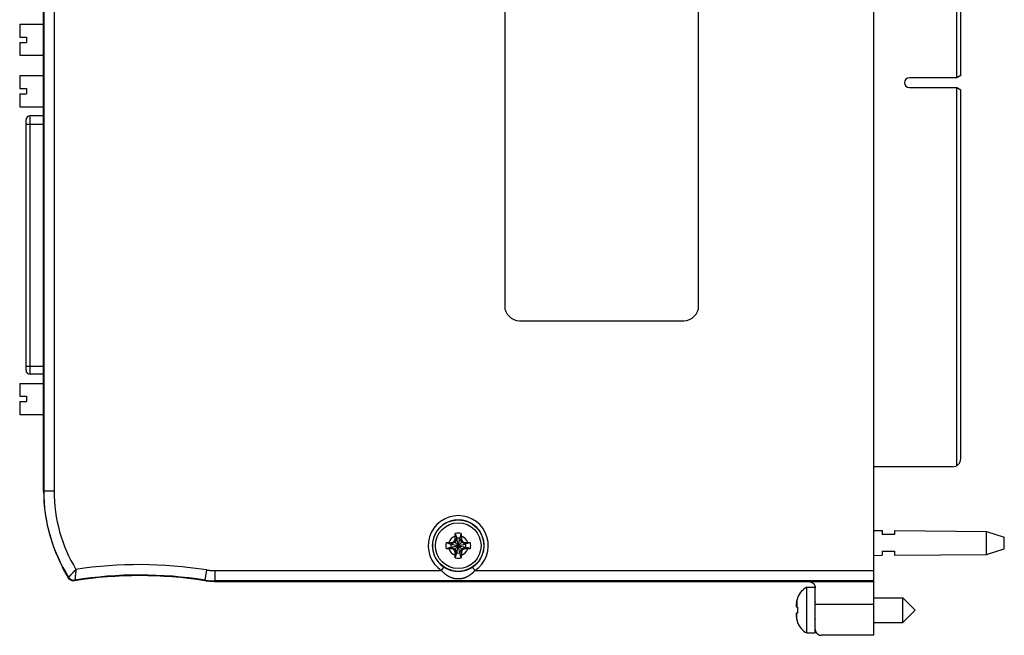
# Model space of a CAD drawing. Header units: inches. Extents: x 0 to 22, y 0 to 17.
# Tile 8 of 16: x 9.8 to 14.6, y 5.2 to 8.2. Entities that reach past the tile are written whole.
import ezdxf

# ---------------------------------------------------------------- set-up
doc = ezdxf.new("R2010")
doc.units = ezdxf.units.IN
doc.header["$LTSCALE"] = 1.21
doc.header["$MEASUREMENT"] = 0
doc.layers.get('0').update_dxf_attribs({"linetype": 'CONTINUOUS'})

msp = doc.modelspace()

# ---------------------------------------------------------------- linework, layer by layer
at = {"color": 7, "linetype": 'CONTINUOUS'}
for p, q in [((13.9516, 5.199), (13.9516, 10.2639)), ((9.946, 5.8945), (9.946, 9.5685)), ((9.9462, 9.5685), (9.9462, 5.8945)), ((9.9962, 9.5685), (9.9962, 5.8945)), ((14.3519, 7.8876), (14.3519, 9.4454)), ((14.3716, 7.8987), (14.3716, 9.411)), ((12.1706, 8.6745), (12.1706, 6.7885)), ((13.1066, 6.7885), (13.1066, 8.6745)), ((9.8303, 8.1462), (9.8303, 8.0842)), ((9.8303, 8.1462), (9.946, 8.1462)), ((9.8303, 8.0842), (9.8638, 8.0842)), ((9.8638, 8.0842), (9.8638, 8.0586)), ((9.8303, 8.0586), (9.8303, 7.9966)), ((9.8303, 8.0586), (9.8638, 8.0586)), ((9.8303, 7.9966), (9.946, 7.9966)), ((9.8303, 7.8984), (9.8303, 7.8364)), ((9.8303, 7.8984), (9.946, 7.8984)), ((14.3519, 7.8876), (14.1236, 7.8876)), ((14.3716, 7.8987), (14.3523, 7.8876)), ((14.1236, 7.8411), (14.3519, 7.8411)), ((14.3519, 6.0175), (14.3519, 7.8411)), ((14.3523, 7.8411), (14.3716, 7.83)), ((9.8303, 7.8364), (9.8638, 7.8364)), ((9.8303, 7.8108), (9.8303, 7.7488)), ((9.8303, 7.8108), (9.8638, 7.8108)), ((9.8638, 7.8364), (9.8638, 7.8108)), ((14.3716, 6.052), (14.3716, 7.83)), ((9.8303, 7.7488), (9.946, 7.7488)), ((9.8805, 6.4585), (9.8805, 7.7045)), ((9.946, 7.7045), (9.8805, 7.7045)), ((9.8608, 6.4781), (9.8608, 7.6848)), ((9.8608, 7.6652), (9.946, 7.6652)), ((12.2426, 6.7165), (13.0346, 6.7165)), ((9.8608, 6.4978), (9.946, 6.4978)), ((9.946, 6.4585), (9.8805, 6.4585)), ((9.8303, 6.4142), (9.8303, 6.3522)), ((9.8303, 6.4142), (9.946, 6.4142)), ((9.8303, 6.3522), (9.8638, 6.3522)), ((9.8303, 6.3266), (9.8303, 6.2646)), ((9.8303, 6.3266), (9.8638, 6.3266)), ((9.8638, 6.3522), (9.8638, 6.3266)), ((9.8303, 6.2646), (9.946, 6.2646)), ((14.3316, 6.012), (13.9516, 6.012)), ((9.9962, 5.8945), (9.946, 5.8945)), ((13.9516, 5.7045), (13.9916, 5.7042)), ((13.9916, 5.7042), (13.9916, 5.6845)), ((14.0516, 5.7038), (14.4955, 5.7005)), ((14.0516, 5.7038), (14.0516, 5.6845)), ((11.9393, 5.664), (11.9301, 5.648)), ((11.9313, 5.6605), (11.9393, 5.664)), ((11.9321, 5.6898), (11.9393, 5.6669)), ((11.9539, 5.5961), (11.9393, 5.6669)), ((11.9393, 5.6669), (11.9393, 5.664)), ((11.9393, 5.5961), (11.9539, 5.6669)), ((11.9539, 5.599), (11.9393, 5.664)), ((11.9393, 5.599), (11.9539, 5.664)), ((11.9611, 5.6898), (11.9539, 5.6669)), ((11.9539, 5.664), (11.9539, 5.6669)), ((11.9539, 5.664), (11.9619, 5.6605)), ((11.9631, 5.648), (11.9539, 5.664)), ((14.0516, 5.6845), (13.9916, 5.6845)), ((14.4955, 5.7005), (14.5816, 5.6725)), ((14.4955, 5.5885), (14.4955, 5.7005)), ((14.5816, 5.6165), (14.5816, 5.6725)), ((11.8883, 5.646), (11.9112, 5.6388)), ((11.8883, 5.617), (11.9112, 5.6242)), ((11.9141, 5.6388), (11.9112, 5.6388)), ((11.9112, 5.6388), (11.982, 5.6242)), ((11.9112, 5.6242), (11.982, 5.6388)), ((11.9112, 5.6242), (11.9141, 5.6242)), ((11.9301, 5.648), (11.9141, 5.6388)), ((11.9141, 5.6388), (11.9176, 5.6468)), ((11.9141, 5.6388), (11.9791, 5.6242)), ((11.9141, 5.6242), (11.9791, 5.6388)), ((11.9141, 5.6242), (11.9301, 5.615)), ((11.9176, 5.6162), (11.9141, 5.6242)), ((11.9263, 5.6518), (11.9669, 5.6112)), ((11.9263, 5.6112), (11.9669, 5.6518)), ((11.9301, 5.615), (11.9393, 5.599)), ((11.9539, 5.599), (11.9631, 5.615)), ((11.9791, 5.6388), (11.9631, 5.648)), ((11.9631, 5.615), (11.9791, 5.6242)), ((11.9756, 5.6468), (11.9791, 5.6388)), ((11.9791, 5.6242), (11.9756, 5.6162)), ((11.982, 5.6388), (11.9791, 5.6388)), ((11.9791, 5.6242), (11.982, 5.6242)), ((12.0049, 5.646), (11.982, 5.6388)), ((12.0049, 5.617), (11.982, 5.6242)), ((14.4955, 5.5885), (14.5816, 5.6165)), ((11.9313, 5.6025), (11.9393, 5.599)), ((11.9321, 5.5732), (11.9393, 5.5961)), ((11.9393, 5.599), (11.9393, 5.5961)), ((11.9619, 5.6025), (11.9539, 5.599)), ((11.9539, 5.5961), (11.9539, 5.599)), ((11.9611, 5.5732), (11.9539, 5.5961)), ((13.9516, 5.5845), (13.9916, 5.5848)), ((13.9916, 5.6045), (14.0516, 5.6045)), ((13.9916, 5.6045), (13.9916, 5.5848)), ((14.0516, 5.6045), (14.0516, 5.5852)), ((14.0516, 5.5852), (14.4955, 5.5885)), ((10.7318, 5.5142), (10.7239, 5.4648)), ((11.8662, 5.5111), (11.8773, 5.5277)), ((10.7712, 5.5111), (11.8662, 5.5111)), ((10.7712, 5.5111), (10.7712, 5.4611)), ((12.027, 5.5111), (13.9516, 5.5111)), ((10.7709, 5.4581), (13.9516, 5.4581)), ((13.9516, 5.4611), (10.7712, 5.4611)), ((13.6282, 5.4307), (13.6686, 5.4307)), ((13.6282, 5.2103), (13.6282, 5.4307)), ((13.6686, 5.2103), (13.6686, 5.4307)), ((13.5839, 5.3806), (13.5839, 5.3788)), ((13.9516, 5.3795), (14.0918, 5.3795)), ((14.0918, 5.3795), (14.1509, 5.3205)), ((14.0918, 5.2614), (14.0918, 5.3795)), ((13.5774, 5.3358), (13.5839, 5.335)), ((13.5804, 5.3664), (13.5804, 5.3354)), ((13.5839, 5.335), (13.5839, 5.3205)), ((13.9516, 5.3481), (13.6692, 5.3481)), ((13.6692, 5.229), (13.6692, 5.3481)), ((13.5839, 5.306), (13.5774, 5.3052)), ((13.5804, 5.2746), (13.5804, 5.3056)), ((13.5839, 5.3205), (13.5839, 5.306)), ((14.0918, 5.2614), (14.1509, 5.3205)), ((13.5839, 5.2622), (13.5839, 5.2604)), ((13.9516, 5.2614), (14.0918, 5.2614)), ((13.6282, 5.2103), (13.6686, 5.2103)), ((13.9516, 5.199), (13.6992, 5.199))]:
    msp.add_line(p, q, dxfattribs=at)
for radius in [0.124, 0.1102]:
    msp.add_circle((11.9466, 5.6315), radius, dxfattribs=at)
for centre, radius, start, end in [((14.1236, 7.8644), 0.0232, 90, 270), ((9.8805, 7.6848), 0.0197, 90, 180), ((12.2426, 6.7885), 0.072, 180, 270), ((13.0346, 6.7885), 0.072, 270, 360), ((9.8805, 6.4781), 0.0197, 180, 270), ((14.3316, 6.052), 0.04, 270, 360), ((10.7244, 5.8945), 0.7784, 180, 207.8354), ((10.7244, 5.8945), 0.7782, 180, 212.2898), ((10.7244, 5.8945), 0.7282, 180, 211.26), ((11.9466, 5.6315), 0.1448, 303.7387, 236.2613), ((11.9466, 5.6315), 0.1248, 303.7387, 236.2613), ((11.9466, 5.6315), 0.0483, 108.0064, 161.9936), ((11.9466, 5.6315), 0.0601, 76.0154, 103.9846), ((11.9466, 5.6315), 0.0361, 78.3738, 101.6262), ((11.9466, 5.6315), 0.0483, 18.0064, 71.9936), ((11.9466, 5.6315), 0.0601, 166.0154, 193.9846), ((11.9466, 5.6315), 0.0483, 198.0064, 251.9936), ((11.9466, 5.6315), 0.0361, 168.3738, 191.6262), ((11.9466, 5.6315), 0.0483, 288.0064, 341.9936), ((11.9466, 5.6315), 0.0361, 348.3738, 11.6262), ((11.9466, 5.6315), 0.0601, 346.0154, 13.9846), ((11.9466, 5.6315), 0.0601, 256.0154, 283.9846), ((11.9466, 5.6315), 0.0361, 258.3738, 281.6262), ((10.7244, 5.8945), 0.7812, 208.0408, 212.4398), ((10.4091, 3.4902), 2.0496, 80.9425, 98.6222), ((10.4091, 3.4902), 1.9966, 80.9367, 99.0491), ((10.4091, 3.4902), 1.9996, 80.9425, 98.9937), ((13.6714, 5.348), 0.0933, 117.5225, 159.5639), ((13.6725, 5.3638), 0.00394, 180, 210.5675), ((13.6725, 5.2772), 0.00394, 149.2055, 180), ((13.6714, 5.293), 0.0933, 200.4361, 242.4775)]:
    msp.add_arc(centre, radius, start, end, dxfattribs=at)
for points, knots in [([(11.9263, 5.6518), (11.9265, 5.6522), (11.9269, 5.6529), (11.9275, 5.654), (11.9281, 5.6551), (11.9288, 5.6561), (11.9294, 5.6572), (11.93, 5.6583), (11.9307, 5.6594), (11.9311, 5.6601), (11.9313, 5.6605)], [0, 0, 0, 0, 0.124746, 0.249067, 0.373183, 0.497319, 0.621718, 0.746723, 0.872695, 1, 1, 1, 1]), ([(11.9313, 5.6605), (11.9313, 5.661), (11.9313, 5.6621), (11.9314, 5.6638), (11.9314, 5.6655), (11.9314, 5.6675), (11.9315, 5.6696), (11.9315, 5.672), (11.9316, 5.6746), (11.9316, 5.6765), (11.9317, 5.6774)], [0, 0, 0, 0, 0.09198, 0.189892, 0.295352, 0.409971, 0.535336, 0.673456, 0.827316, 1, 1, 1, 1]), ([(11.9317, 5.6774), (11.9317, 5.6784), (11.9317, 5.6804), (11.9318, 5.6834), (11.932, 5.6866), (11.932, 5.6887), (11.9321, 5.6898)], [0, 0, 0, 0, 0.230122, 0.481149, 0.741523, 1, 1, 1, 1]), ([(11.9611, 5.6898), (11.9612, 5.6887), (11.9612, 5.6866), (11.9614, 5.6835), (11.9614, 5.6804), (11.9615, 5.6784), (11.9615, 5.6774)], [0, 0, 0, 0, 0.251754, 0.510286, 0.763771, 1, 1, 1, 1]), ([(11.9615, 5.6774), (11.9616, 5.6765), (11.9616, 5.6746), (11.9617, 5.672), (11.9617, 5.6696), (11.9618, 5.6675), (11.9618, 5.6655), (11.9618, 5.6638), (11.9619, 5.6621), (11.9619, 5.661), (11.9619, 5.6605)], [0, 0, 0, 0, 0.172684, 0.326544, 0.464664, 0.590029, 0.704648, 0.810108, 0.90802, 1, 1, 1, 1]), ([(11.9619, 5.6605), (11.9621, 5.6601), (11.9625, 5.6594), (11.9632, 5.6583), (11.9638, 5.6572), (11.9644, 5.6561), (11.9651, 5.6551), (11.9657, 5.654), (11.9663, 5.6529), (11.9667, 5.6522), (11.9669, 5.6518)], [0, 0, 0, 0, 0.127311, 0.253288, 0.378295, 0.502694, 0.626829, 0.750942, 0.875259, 1, 1, 1, 1]), ([(11.8883, 5.646), (11.8893, 5.646), (11.8914, 5.6461), (11.8946, 5.6462), (11.8977, 5.6463), (11.8997, 5.6464), (11.9007, 5.6464)], [0, 0, 0, 0, 0.251754, 0.510286, 0.763771, 1, 1, 1, 1]), ([(11.9007, 5.6166), (11.8997, 5.6166), (11.8977, 5.6166), (11.8947, 5.6167), (11.8915, 5.6168), (11.8894, 5.6169), (11.8883, 5.617)], [0, 0, 0, 0, 0.230122, 0.481149, 0.741523, 1, 1, 1, 1]), ([(11.9007, 5.6464), (11.9016, 5.6464), (11.9035, 5.6465), (11.9061, 5.6466), (11.9085, 5.6466), (11.9106, 5.6466), (11.9125, 5.6467), (11.9143, 5.6467), (11.916, 5.6467), (11.9171, 5.6468), (11.9176, 5.6468)], [0, 0, 0, 0, 0.172684, 0.326544, 0.464664, 0.590029, 0.704648, 0.810108, 0.90802, 1, 1, 1, 1]), ([(11.9176, 5.6162), (11.9171, 5.6162), (11.916, 5.6162), (11.9143, 5.6163), (11.9125, 5.6163), (11.9106, 5.6163), (11.9085, 5.6164), (11.9061, 5.6164), (11.9035, 5.6165), (11.9016, 5.6165), (11.9007, 5.6166)], [0, 0, 0, 0, 0.09198, 0.189892, 0.295352, 0.409971, 0.535336, 0.673456, 0.827316, 1, 1, 1, 1]), ([(11.9176, 5.6468), (11.918, 5.647), (11.9187, 5.6474), (11.9198, 5.6481), (11.9209, 5.6487), (11.9219, 5.6493), (11.923, 5.6499), (11.9241, 5.6506), (11.9252, 5.6512), (11.9259, 5.6516), (11.9263, 5.6518)], [0, 0, 0, 0, 0.127311, 0.253288, 0.378295, 0.502694, 0.626829, 0.750942, 0.875259, 1, 1, 1, 1]), ([(11.9263, 5.6112), (11.9259, 5.6114), (11.9252, 5.6118), (11.9241, 5.6124), (11.923, 5.613), (11.9219, 5.6137), (11.9209, 5.6143), (11.9198, 5.6149), (11.9187, 5.6156), (11.918, 5.616), (11.9176, 5.6162)], [0, 0, 0, 0, 0.124746, 0.249067, 0.373182, 0.497318, 0.621717, 0.746722, 0.872694, 1, 1, 1, 1]), ([(11.9313, 5.6025), (11.9311, 5.6029), (11.9307, 5.6036), (11.93, 5.6047), (11.9294, 5.6058), (11.9288, 5.6068), (11.9281, 5.6079), (11.9275, 5.609), (11.9269, 5.6101), (11.9265, 5.6108), (11.9263, 5.6112)], [0, 0, 0, 0, 0.127311, 0.253288, 0.378295, 0.502694, 0.626829, 0.750942, 0.875259, 1, 1, 1, 1]), ([(11.9669, 5.6112), (11.9667, 5.6108), (11.9663, 5.6101), (11.9657, 5.609), (11.9651, 5.6079), (11.9644, 5.6068), (11.9638, 5.6058), (11.9632, 5.6047), (11.9625, 5.6036), (11.9621, 5.6029), (11.9619, 5.6025)], [0, 0, 0, 0, 0.124746, 0.249067, 0.373182, 0.497318, 0.621717, 0.746722, 0.872694, 1, 1, 1, 1]), ([(11.9669, 5.6518), (11.9673, 5.6516), (11.968, 5.6512), (11.9691, 5.6506), (11.9702, 5.6499), (11.9712, 5.6493), (11.9723, 5.6487), (11.9734, 5.6481), (11.9745, 5.6474), (11.9752, 5.647), (11.9756, 5.6468)], [0, 0, 0, 0, 0.124746, 0.249067, 0.373183, 0.497319, 0.621718, 0.746723, 0.872695, 1, 1, 1, 1]), ([(11.9756, 5.6162), (11.9752, 5.616), (11.9745, 5.6156), (11.9734, 5.6149), (11.9723, 5.6143), (11.9712, 5.6137), (11.9702, 5.613), (11.9691, 5.6124), (11.968, 5.6118), (11.9673, 5.6114), (11.9669, 5.6112)], [0, 0, 0, 0, 0.127311, 0.253287, 0.378294, 0.502693, 0.626828, 0.750941, 0.875259, 1, 1, 1, 1]), ([(11.9756, 5.6468), (11.9761, 5.6468), (11.9772, 5.6467), (11.9789, 5.6467), (11.9807, 5.6467), (11.9826, 5.6466), (11.9847, 5.6466), (11.9871, 5.6466), (11.9897, 5.6465), (11.9916, 5.6464), (11.9925, 5.6464)], [0, 0, 0, 0, 0.09198, 0.189892, 0.295352, 0.409971, 0.535336, 0.673456, 0.827316, 1, 1, 1, 1]), ([(11.9925, 5.6166), (11.9916, 5.6165), (11.9897, 5.6165), (11.9871, 5.6164), (11.9847, 5.6164), (11.9826, 5.6163), (11.9807, 5.6163), (11.9789, 5.6163), (11.9772, 5.6162), (11.9761, 5.6162), (11.9756, 5.6162)], [0, 0, 0, 0, 0.172684, 0.326544, 0.464664, 0.590029, 0.704648, 0.810108, 0.90802, 1, 1, 1, 1]), ([(11.9925, 5.6464), (11.9935, 5.6464), (11.9955, 5.6463), (11.9985, 5.6462), (12.0017, 5.6461), (12.0038, 5.646), (12.0049, 5.646)], [0, 0, 0, 0, 0.230122, 0.481149, 0.741523, 1, 1, 1, 1]), ([(12.0049, 5.617), (12.0038, 5.6169), (12.0017, 5.6168), (11.9986, 5.6167), (11.9955, 5.6166), (11.9935, 5.6166), (11.9925, 5.6166)], [0, 0, 0, 0, 0.251754, 0.510286, 0.763771, 1, 1, 1, 1]), ([(11.9317, 5.5856), (11.9316, 5.5865), (11.9316, 5.5884), (11.9315, 5.591), (11.9315, 5.5933), (11.9314, 5.5955), (11.9314, 5.5974), (11.9314, 5.5992), (11.9313, 5.6009), (11.9313, 5.602), (11.9313, 5.6025)], [0, 0, 0, 0, 0.172684, 0.326545, 0.464664, 0.590029, 0.704648, 0.810108, 0.90802, 1, 1, 1, 1]), ([(11.9321, 5.5732), (11.932, 5.5742), (11.932, 5.5763), (11.9318, 5.5795), (11.9317, 5.5826), (11.9317, 5.5846), (11.9317, 5.5856)], [0, 0, 0, 0, 0.251754, 0.510286, 0.763771, 1, 1, 1, 1]), ([(11.9615, 5.5856), (11.9615, 5.5846), (11.9615, 5.5826), (11.9614, 5.5796), (11.9612, 5.5764), (11.9612, 5.5743), (11.9611, 5.5732)], [0, 0, 0, 0, 0.230122, 0.481149, 0.741523, 1, 1, 1, 1]), ([(11.9619, 5.6025), (11.9619, 5.602), (11.9619, 5.6009), (11.9618, 5.5992), (11.9618, 5.5974), (11.9618, 5.5955), (11.9617, 5.5933), (11.9617, 5.591), (11.9616, 5.5884), (11.9616, 5.5865), (11.9615, 5.5856)], [0, 0, 0, 0, 0.09198, 0.189892, 0.295352, 0.409971, 0.535336, 0.673456, 0.827316, 1, 1, 1, 1]), ([(10.0361, 5.531), (10.0359, 5.5306), (10.0357, 5.5298), (10.0353, 5.5285), (10.035, 5.5277), (10.0349, 5.5272)], [0, 0, 0, 0, 0.332834, 0.666168, 1, 1, 1, 1]), ([(10.0665, 5.4788), (10.0665, 5.4788), (10.0666, 5.4788), (10.0667, 5.4789), (10.0668, 5.4791), (10.0671, 5.4793), (10.0673, 5.4796), (10.0677, 5.48), (10.0681, 5.4804), (10.0685, 5.4809), (10.069, 5.4815), (10.0696, 5.4821), (10.0702, 5.4828), (10.0709, 5.4836), (10.0716, 5.4844), (10.0724, 5.4852), (10.0733, 5.4861), (10.0742, 5.4871), (10.0751, 5.4881), (10.0761, 5.4892), (10.0772, 5.4903), (10.0783, 5.4915), (10.0794, 5.4927), (10.0806, 5.494), (10.0818, 5.4953), (10.0831, 5.4967), (10.0844, 5.4981), (10.0857, 5.4995), (10.087, 5.5009), (10.0884, 5.5024), (10.0899, 5.5039), (10.0913, 5.5054), (10.0928, 5.507), (10.0943, 5.5085), (10.0958, 5.5101), (10.0973, 5.5117), (10.0988, 5.5133), (10.1003, 5.515), (10.1014, 5.516), (10.1019, 5.5166)], [0, 0, 0, 0, 0.001224, 0.00414, 0.008741, 0.015015, 0.022959, 0.032575, 0.043866, 0.056838, 0.07148, 0.087769, 0.10567, 0.125142, 0.14616, 0.168712, 0.192776, 0.218326, 0.245317, 0.273703, 0.303429, 0.334445, 0.366706, 0.400173, 0.434791, 0.470495, 0.507209, 0.544856, 0.583356, 0.622631, 0.662603, 0.703202, 0.744373, 0.786056, 0.828192, 0.870719, 0.913573, 0.95669, 1, 1, 1, 1]), ([(10.1019, 5.5166), (10.1018, 5.5158), (10.1017, 5.5143), (10.1014, 5.5121), (10.1012, 5.5099), (10.1009, 5.5077), (10.1007, 5.5056), (10.1005, 5.5034), (10.1002, 5.5013), (10.1, 5.4992), (10.0998, 5.4972), (10.0996, 5.4951), (10.0994, 5.4932), (10.0992, 5.4912), (10.099, 5.4893), (10.0988, 5.4875), (10.0986, 5.4857), (10.0984, 5.484), (10.0983, 5.4823), (10.0981, 5.4807), (10.098, 5.4792), (10.0978, 5.4778), (10.0977, 5.4764), (10.0975, 5.4751), (10.0974, 5.4738), (10.0973, 5.4727), (10.0972, 5.4716), (10.0971, 5.4706), (10.097, 5.4697), (10.0969, 5.4688), (10.0968, 5.4681), (10.0968, 5.4674), (10.0967, 5.4668), (10.0967, 5.4663), (10.0966, 5.4659), (10.0966, 5.4656), (10.0966, 5.4654), (10.0966, 5.4652), (10.0966, 5.4652), (10.0966, 5.4651)], [0, 0, 0, 0, 0.043422, 0.086637, 0.129579, 0.172182, 0.214384, 0.256123, 0.297339, 0.337975, 0.377976, 0.417275, 0.455798, 0.49347, 0.530208, 0.565932, 0.600565, 0.634038, 0.666297, 0.697296, 0.726983, 0.755316, 0.782254, 0.807763, 0.831811, 0.854368, 0.875406, 0.894911, 0.912838, 0.929122, 0.943712, 0.956578, 0.967732, 0.977212, 0.985048, 0.991265, 0.99586, 0.998795, 1, 1, 1, 1]), ([(10.7318, 5.5142), (10.734, 5.5138), (10.7383, 5.5132), (10.7449, 5.5124), (10.7514, 5.5118), (10.758, 5.5114), (10.7646, 5.5111), (10.769, 5.5111), (10.7712, 5.5111)], [0, 0, 0, 0, 0.166765, 0.333411, 0.499997, 0.666584, 0.833234, 1, 1, 1, 1]), ([(12.0159, 5.5277), (12.0152, 5.5272), (12.0137, 5.5262), (12.0113, 5.5248), (12.0088, 5.5233), (12.0062, 5.5218), (12.0033, 5.5203), (12.0002, 5.5188), (11.9969, 5.5173), (11.9934, 5.5158), (11.9897, 5.5143), (11.9857, 5.513), (11.9816, 5.5117), (11.9775, 5.5106), (11.9735, 5.5096), (11.9696, 5.5089), (11.966, 5.5083), (11.9626, 5.5078), (11.9594, 5.5074), (11.9563, 5.5071), (11.9534, 5.5069), (11.9507, 5.5068), (11.9479, 5.5068), (11.9453, 5.5068), (11.9426, 5.5068), (11.9398, 5.5069), (11.9368, 5.5071), (11.9338, 5.5074), (11.9306, 5.5078), (11.9272, 5.5083), (11.9235, 5.5089), (11.9197, 5.5096), (11.9157, 5.5106), (11.9116, 5.5117), (11.9075, 5.513), (11.9035, 5.5143), (11.8998, 5.5158), (11.8963, 5.5173), (11.893, 5.5188), (11.8899, 5.5203), (11.887, 5.5218), (11.8844, 5.5233), (11.8819, 5.5248), (11.8795, 5.5262), (11.878, 5.5272), (11.8773, 5.5277)], [0, 0, 0, 0, 0.017928, 0.036724, 0.056484, 0.07731, 0.099305, 0.12257, 0.147177, 0.173164, 0.200522, 0.229059, 0.258439, 0.287786, 0.316145, 0.342949, 0.367856, 0.391119, 0.413115, 0.433979, 0.45375, 0.472597, 0.490887, 0.509009, 0.527347, 0.546276, 0.566129, 0.587026, 0.609004, 0.632231, 0.657113, 0.683891, 0.712223, 0.741559, 0.770938, 0.799472, 0.826829, 0.852818, 0.877431, 0.900703, 0.922702, 0.943529, 0.963287, 0.982079, 1, 1, 1, 1]), ([(12.027, 5.5111), (12.0268, 5.5114), (12.0264, 5.5119), (12.0258, 5.5128), (12.0252, 5.5137), (12.0247, 5.5146), (12.0241, 5.5155), (12.0235, 5.5163), (12.0229, 5.5172), (12.0224, 5.518), (12.0219, 5.5188), (12.0213, 5.5196), (12.0208, 5.5203), (12.0204, 5.5211), (12.0199, 5.5218), (12.0194, 5.5224), (12.019, 5.5231), (12.0186, 5.5237), (12.0182, 5.5242), (12.0179, 5.5248), (12.0176, 5.5252), (12.0173, 5.5257), (12.017, 5.5261), (12.0168, 5.5264), (12.0165, 5.5268), (12.0164, 5.527), (12.0162, 5.5273), (12.0161, 5.5274), (12.016, 5.5276), (12.016, 5.5276), (12.0159, 5.5277), (12.0159, 5.5277)], [0, 0, 0, 0, 0.053833, 0.107509, 0.160874, 0.213772, 0.266051, 0.317558, 0.368145, 0.417666, 0.465975, 0.512934, 0.558406, 0.60226, 0.644367, 0.684607, 0.722861, 0.759019, 0.792976, 0.824633, 0.853898, 0.880686, 0.904919, 0.926526, 0.945445, 0.961622, 0.975008, 0.985565, 0.993263, 0.998079, 1, 1, 1, 1]), ([(10.0665, 5.4788), (10.0664, 5.4784), (10.066, 5.4777), (10.0656, 5.4765), (10.0652, 5.4758), (10.0651, 5.4754)], [0, 0, 0, 0, 0.330082, 0.663309, 1, 1, 1, 1]), ([(10.0951, 5.4619), (10.0946, 5.4618), (10.0937, 5.4617), (10.0922, 5.4616), (10.0908, 5.4615), (10.0893, 5.4615), (10.0879, 5.4616), (10.0864, 5.4618), (10.085, 5.462), (10.0836, 5.4623), (10.0822, 5.4627), (10.0808, 5.4631), (10.0794, 5.4636), (10.0781, 5.4642), (10.0768, 5.4648), (10.0755, 5.4655), (10.0742, 5.4662), (10.073, 5.4671), (10.0719, 5.4679), (10.0708, 5.4688), (10.0697, 5.4698), (10.0687, 5.4709), (10.0677, 5.4719), (10.0668, 5.4731), (10.0659, 5.4742), (10.0653, 5.475), (10.0651, 5.4754)], [0, 0, 0, 0, 0.041659, 0.083342, 0.125, 0.16666, 0.208342, 0.249999, 0.291659, 0.333341, 0.374996, 0.416656, 0.458338, 0.499993, 0.541654, 0.583337, 0.624992, 0.666653, 0.708336, 0.749992, 0.791653, 0.833337, 0.874995, 0.916656, 0.95834, 1, 1, 1, 1]), ([(10.0665, 5.4788), (10.0668, 5.4783), (10.0673, 5.4775), (10.0682, 5.4764), (10.0691, 5.4752), (10.0701, 5.4742), (10.0711, 5.4731), (10.0722, 5.4721), (10.0733, 5.4712), (10.0745, 5.4703), (10.0757, 5.4695), (10.0769, 5.4688), (10.0782, 5.4681), (10.0795, 5.4674), (10.0808, 5.4669), (10.0822, 5.4664), (10.0836, 5.4659), (10.085, 5.4656), (10.0864, 5.4653), (10.0879, 5.465), (10.0893, 5.4649), (10.0908, 5.4648), (10.0922, 5.4648), (10.0937, 5.4648), (10.0951, 5.4649), (10.0961, 5.4651), (10.0966, 5.4651)], [0, 0, 0, 0, 0.041684, 0.083337, 0.124992, 0.166649, 0.208307, 0.249967, 0.291628, 0.333289, 0.374951, 0.416614, 0.458278, 0.499943, 0.541611, 0.583281, 0.624952, 0.666624, 0.708297, 0.749969, 0.791642, 0.833315, 0.874987, 0.916659, 0.95833, 1, 1, 1, 1]), ([(10.0966, 5.4651), (10.0964, 5.4648), (10.0961, 5.4641), (10.0956, 5.463), (10.0953, 5.4623), (10.0951, 5.4619)], [0, 0, 0, 0, 0.333097, 0.66643, 1, 1, 1, 1]), ([(10.7239, 5.4648), (10.7239, 5.4645), (10.7238, 5.4638), (10.7238, 5.4628), (10.7237, 5.4622), (10.7237, 5.4618)], [0, 0, 0, 0, 0.333333, 0.666666, 1, 1, 1, 1]), ([(10.7239, 5.4648), (10.7265, 5.4644), (10.7317, 5.4636), (10.7396, 5.4627), (10.7475, 5.462), (10.7554, 5.4614), (10.7633, 5.4611), (10.7685, 5.4611), (10.7712, 5.4611)], [0, 0, 0, 0, 0.166671, 0.333337, 0.5, 0.666664, 0.833332, 1, 1, 1, 1]), ([(12.027, 5.5111), (12.0263, 5.5103), (12.0249, 5.5088), (12.0228, 5.5065), (12.0205, 5.5042), (12.0181, 5.5019), (12.0156, 5.4996), (12.013, 5.4973), (12.0104, 5.4951), (12.0075, 5.4928), (12.0046, 5.4906), (12.0016, 5.4885), (11.9984, 5.4864), (11.9952, 5.4844), (11.9918, 5.4825), (11.9884, 5.4807), (11.9849, 5.4791), (11.9815, 5.4776), (11.9781, 5.4763), (11.9748, 5.4751), (11.9717, 5.4742), (11.9687, 5.4734), (11.9658, 5.4727), (11.9631, 5.4721), (11.9605, 5.4717), (11.958, 5.4713), (11.9556, 5.471), (11.9533, 5.4708), (11.951, 5.4707), (11.9488, 5.4706), (11.9466, 5.4706), (11.9444, 5.4706), (11.9421, 5.4707), (11.9399, 5.4708), (11.9376, 5.471), (11.9352, 5.4713), (11.9327, 5.4717), (11.9301, 5.4721), (11.9274, 5.4727), (11.9245, 5.4734), (11.9215, 5.4742), (11.9184, 5.4751), (11.9151, 5.4763), (11.9117, 5.4776), (11.9083, 5.4791), (11.9048, 5.4807), (11.9014, 5.4825), (11.898, 5.4844), (11.8948, 5.4864), (11.8916, 5.4885), (11.8886, 5.4906), (11.8857, 5.4928), (11.8828, 5.4951), (11.8802, 5.4973), (11.8776, 5.4996), (11.8751, 5.5019), (11.8727, 5.5042), (11.8704, 5.5065), (11.8683, 5.5088), (11.8668, 5.5103), (11.8662, 5.5111)], [0, 0, 0, 0, 0.016631, 0.033659, 0.051075, 0.068871, 0.087044, 0.105593, 0.12452, 0.143825, 0.163503, 0.183552, 0.20396, 0.224639, 0.245482, 0.266366, 0.28707, 0.307348, 0.326974, 0.34576, 0.363518, 0.380208, 0.395931, 0.410799, 0.424919, 0.438399, 0.451348, 0.463877, 0.476091, 0.488094, 0.499993, 0.511895, 0.523906, 0.53613, 0.548669, 0.561627, 0.575112, 0.589232, 0.604093, 0.619807, 0.63649, 0.654249, 0.673031, 0.692649, 0.712917, 0.733612, 0.754489, 0.775328, 0.796006, 0.816415, 0.836466, 0.856146, 0.875452, 0.89438, 0.91293, 0.931103, 0.948902, 0.966322, 0.983357, 1, 1, 1, 1]), ([(10.7709, 5.4581), (10.7683, 5.4581), (10.763, 5.4581), (10.7551, 5.4585), (10.7472, 5.459), (10.7393, 5.4597), (10.7315, 5.4606), (10.7263, 5.4614), (10.7237, 5.4618)], [0, 0, 0, 0, 0.166667, 0.333333, 0.5, 0.666667, 0.833333, 1, 1, 1, 1]), ([(10.7712, 5.4611), (10.7711, 5.4607), (10.7711, 5.4601), (10.771, 5.4591), (10.7709, 5.4584), (10.7709, 5.4581)], [0, 0, 0, 0, 0.333422, 0.666756, 1, 1, 1, 1]), ([(13.6389, 5.4581), (13.6393, 5.4581), (13.6405, 5.458), (13.6424, 5.4579), (13.6446, 5.4575), (13.6466, 5.4571), (13.6487, 5.4565), (13.6506, 5.4557), (13.6525, 5.4548), (13.6543, 5.4539), (13.656, 5.4528), (13.6576, 5.4516), (13.6591, 5.4503), (13.6605, 5.449), (13.6618, 5.4476), (13.663, 5.4461), (13.664, 5.4446), (13.665, 5.4431), (13.6658, 5.4415), (13.6665, 5.4399), (13.6672, 5.4383), (13.6677, 5.4367), (13.6681, 5.4351), (13.6684, 5.4335), (13.6687, 5.4319), (13.6688, 5.4303), (13.6688, 5.4293), (13.6688, 5.4287)], [0, 0, 0, 0, 0.031011, 0.077105, 0.123079, 0.168816, 0.214216, 0.259223, 0.30377, 0.347806, 0.3913, 0.434205, 0.476505, 0.518152, 0.559143, 0.599462, 0.639104, 0.678076, 0.716359, 0.753982, 0.790945, 0.827263, 0.862976, 0.898078, 0.932607, 0.966584, 1, 1, 1, 1]), ([(13.6692, 5.3481), (13.6692, 5.3493), (13.6692, 5.3519), (13.6692, 5.3556), (13.6691, 5.3594), (13.6691, 5.3631), (13.6691, 5.3668), (13.6691, 5.3705), (13.6691, 5.3742), (13.6691, 5.3779), (13.6691, 5.3815), (13.6691, 5.3851), (13.6691, 5.3886), (13.6691, 5.3921), (13.6691, 5.3955), (13.669, 5.3989), (13.669, 5.4022), (13.669, 5.4054), (13.669, 5.4086), (13.669, 5.4117), (13.669, 5.4148), (13.6689, 5.4177), (13.6689, 5.4206), (13.6689, 5.4234), (13.6689, 5.4261), (13.6689, 5.4279), (13.6688, 5.4287)], [0, 0, 0, 0, 0.046757, 0.093473, 0.140066, 0.186493, 0.232716, 0.278651, 0.324257, 0.369497, 0.414288, 0.458592, 0.50237, 0.545545, 0.588078, 0.629931, 0.671032, 0.711344, 0.750831, 0.789424, 0.827089, 0.863792, 0.899468, 0.934087, 0.967617, 1, 1, 1, 1]), ([(13.5839, 5.3788), (13.5836, 5.3777), (13.5828, 5.3757), (13.5819, 5.3725), (13.5811, 5.3694), (13.5806, 5.3674), (13.5804, 5.3664)], [0, 0, 0, 0, 0.255395, 0.514874, 0.766918, 1, 1, 1, 1]), ([(13.5804, 5.3664), (13.5806, 5.3674), (13.5808, 5.3683), (13.5811, 5.3693), (13.5811, 5.3693)], [0, 0, 0, 0, 0.987352, 1, 1, 1, 1]), ([(13.5774, 5.3495), (13.5774, 5.3491), (13.5773, 5.3484), (13.5773, 5.3473), (13.5772, 5.3462), (13.5771, 5.3451), (13.577, 5.3441), (13.577, 5.343), (13.5769, 5.3419), (13.5769, 5.3412), (13.5769, 5.3408)], [0, 0, 0, 0, 0.127415, 0.253453, 0.378486, 0.502882, 0.626991, 0.75106, 0.875322, 1, 1, 1, 1]), ([(13.5769, 5.3408), (13.5769, 5.3406), (13.5769, 5.3402), (13.577, 5.3396), (13.577, 5.3389), (13.5771, 5.3383), (13.5772, 5.3377), (13.5773, 5.3371), (13.5773, 5.3364), (13.5774, 5.336), (13.5774, 5.3358)], [0, 0, 0, 0, 0.123906, 0.247597, 0.371304, 0.495268, 0.619748, 0.745106, 0.871726, 1, 1, 1, 1]), ([(13.5804, 5.3664), (13.5802, 5.3655), (13.5798, 5.3636), (13.5793, 5.361), (13.5789, 5.3586), (13.5785, 5.3565), (13.5782, 5.3545), (13.5779, 5.3528), (13.5777, 5.3511), (13.5775, 5.35), (13.5774, 5.3495)], [0, 0, 0, 0, 0.173709, 0.328083, 0.466366, 0.59165, 0.706016, 0.811102, 0.90855, 1, 1, 1, 1]), ([(13.5774, 5.3052), (13.5774, 5.305), (13.5773, 5.3046), (13.5773, 5.3039), (13.5772, 5.3033), (13.5771, 5.3027), (13.577, 5.302), (13.577, 5.3014), (13.5769, 5.3008), (13.5769, 5.3004), (13.5769, 5.3002)], [0, 0, 0, 0, 0.128281, 0.254905, 0.380265, 0.504745, 0.628708, 0.752412, 0.876099, 1, 1, 1, 1]), ([(13.5769, 5.3002), (13.5769, 5.2998), (13.5769, 5.2991), (13.577, 5.298), (13.577, 5.2969), (13.5771, 5.2958), (13.5772, 5.2948), (13.5773, 5.2937), (13.5773, 5.2926), (13.5774, 5.2919), (13.5774, 5.2915)], [0, 0, 0, 0, 0.124683, 0.248949, 0.373021, 0.497131, 0.621527, 0.746558, 0.872591, 1, 1, 1, 1]), ([(13.5774, 5.2915), (13.5775, 5.291), (13.5777, 5.2899), (13.5779, 5.2882), (13.5782, 5.2864), (13.5785, 5.2845), (13.5789, 5.2823), (13.5793, 5.28), (13.5798, 5.2774), (13.5802, 5.2755), (13.5804, 5.2746)], [0, 0, 0, 0, 0.09145, 0.188898, 0.293984, 0.40835, 0.533634, 0.671917, 0.826291, 1, 1, 1, 1]), ([(13.5804, 5.2746), (13.5806, 5.2736), (13.5811, 5.2716), (13.5819, 5.2686), (13.5828, 5.2654), (13.5835, 5.2633), (13.5839, 5.2622)], [0, 0, 0, 0, 0.227036, 0.476575, 0.737824, 1, 1, 1, 1]), ([(13.6692, 5.229), (13.6692, 5.2286), (13.6692, 5.2276), (13.6693, 5.2262), (13.6694, 5.2248), (13.6697, 5.2234), (13.67, 5.222), (13.6704, 5.2206), (13.6708, 5.2192), (13.6713, 5.2179), (13.6719, 5.2166), (13.6725, 5.2153), (13.6732, 5.214), (13.6739, 5.2128), (13.6747, 5.2116), (13.6756, 5.2105), (13.6765, 5.2094), (13.6774, 5.2083), (13.6784, 5.2073), (13.6795, 5.2064), (13.6806, 5.2055), (13.6817, 5.2046), (13.6829, 5.2038), (13.6841, 5.2031), (13.6854, 5.2024), (13.6867, 5.2017), (13.688, 5.2012), (13.6893, 5.2007), (13.6907, 5.2002), (13.6921, 5.1999), (13.6935, 5.1996), (13.6949, 5.1993), (13.6963, 5.1992), (13.6977, 5.1991), (13.6987, 5.199), (13.6992, 5.199)], [0, 0, 0, 0, 0.030301, 0.060614, 0.090909, 0.121215, 0.151526, 0.181818, 0.212128, 0.242434, 0.272727, 0.303039, 0.333338, 0.363636, 0.393948, 0.424241, 0.454546, 0.484855, 0.515145, 0.545454, 0.575759, 0.606052, 0.636364, 0.666662, 0.696961, 0.727273, 0.757566, 0.787872, 0.818182, 0.848474, 0.878785, 0.909091, 0.939386, 0.969699, 1, 1, 1, 1])]:
    msp.add_open_spline(points, degree=3, knots=knots, dxfattribs=at)

doc.saveas('drawing.dxf')
